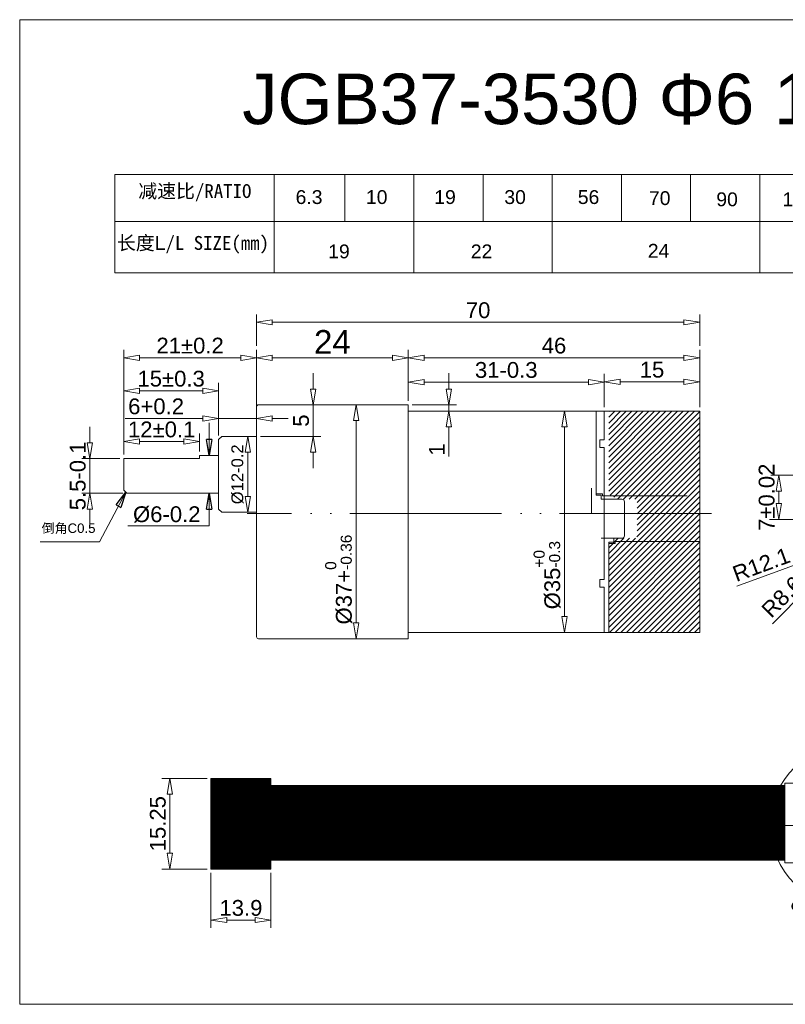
# Model space of a CAD drawing. Header units: millimetres. Extents: x 1871 to 2905, y 2083 to 2240.
# Tile 11 of 14: x 2670 to 2791, y 2084 to 2240. Entities that reach past the tile are written whole.
import ezdxf

# ---------------------------------------------------------------- set-up
doc = ezdxf.new("R2010")
doc.units = ezdxf.units.MM
doc.linetypes.add('ACAD_ISO04W100', pattern=[30, 24, -3, 0, -3])
doc.linetypes.add('ACAD_ISO05W100', pattern=[33, 24, -3, 0, -3, 0, -3])
doc.layers.add('0 @ 1', color=7, linetype='Continuous')
doc.layers.add('PDF13_粗实线层', color=7, linetype='Continuous')
doc.styles.get("Standard").update_dxf_attribs({"font": 'arial.ttf'})
doc.dimstyles.new('ISO-252公差', dxfattribs={"dimtxt": 2.5, "dimasz": 2.5, "dimexe": 1.25, "dimexo": 0.625, "dimtad": 1, "dimdsep": 46, "dimtxsty": 'Standard', "dimblk": 'CLOSEDBLANK', "dimcen": 2.5, "dimadec": 0, "dimazin": 0, "dimtol": 1, "dimtm": 0.2, "dimtfac": 1, "dimtmove": 0, "dimatfit": 3, "dimldrblk": 'CLOSEDBLANK', "dimfxl": 0, "dimlwd": 5, "dimlwe": 5, "dimarcsym": 0})
doc.dimstyles.new('副本 ISO-25', dxfattribs={"dimtxt": 2.5, "dimasz": 2.5, "dimexe": 1.25, "dimexo": 0.625, "dimtad": 1, "dimtxsty": 'Standard', "dimblk": 'CLOSEDBLANK', "dimcen": 2.5, "dimadec": 0, "dimazin": 0, "dimtfac": 1, "dimtmove": 0, "dimatfit": 3, "dimldrblk": 'CLOSEDBLANK', "dimfxl": 0, "dimlwd": 5, "dimlwe": 5, "dimarcsym": 0})
pattern_1 = [(315, (-1788584.359057, 629164.777865), (0.02245064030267, 0.02245064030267), [])]

# ---------------------------------------------------------------- blocks, each defined once
blk = doc.blocks.new('_ClosedBlank')
at = {"color": 0, "linetype": 'ByBlock', "lineweight": -2}
for p, q in [((-1, 0.167), (0, 0)), ((-1, 0.167), (-1, -0.167)), ((0, 0), (-1, -0.167))]:
    blk.add_line(p, q, dxfattribs=at)
blk = doc.blocks.new('*D203')
at = {"color": 0, "lineweight": 5, "transparency": 16777216}
for p, q in [((2716.81, 2181.34), (2716.81, 2183.84)), ((2708.79, 2178.84), (2718.06, 2178.84)), ((2716.81, 2178.84), (2716.81, 2173.84)), ((2708.49, 2173.84), (2718.06, 2173.84)), ((2716.81, 2171.34), (2716.81, 2168.84))]:
    blk.add_line(p, q, dxfattribs=at)
at = {"layer": 'Defpoints', "color": 0, "transparency": 16777216}
for p in [(2708.16, 2178.84), (2707.86, 2173.84), (2716.81, 2173.84)]:
    blk.add_point(p, dxfattribs=at)
at = {"color": 0, "lineweight": 5, "transparency": 16777216, "xscale": 2.5, "yscale": 2.5, "zscale": 2.5}
for p, rotation in [((2716.81, 2178.84), 270), ((2716.81, 2173.84), 90)]:
    blk.add_blockref('_ClosedBlank', p, dxfattribs=dict(at, rotation=rotation))
at = {"color": 0, "lineweight": 5, "transparency": 16777216, "insert": (2714.92, 2176.34), "char_height": 2.5, "width": 13.1416, "attachment_point": 5, "rotation": 90}
blk.add_mtext('5', dxfattribs=at)
blk = doc.blocks.new('*D204')
at = {"color": 0, "lineweight": 5, "transparency": 16777216}
for p, q in [((2707.86, 2179.17), (2707.86, 2187.53)), ((2731.86, 2179.47), (2731.86, 2187.53)), ((2710.36, 2186.28), (2729.36, 2186.28))]:
    blk.add_line(p, q, dxfattribs=at)
at = {"layer": 'Defpoints', "color": 0, "transparency": 16777216}
for p in [(2731.86, 2186.28), (2707.86, 2178.54), (2731.86, 2178.84)]:
    blk.add_point(p, dxfattribs=at)
at = {"color": 0, "lineweight": 5, "transparency": 16777216, "xscale": 2.5, "yscale": 2.5, "zscale": 2.5, "rotation": 180}
blk.add_blockref('_ClosedBlank', (2707.86, 2186.28), dxfattribs=at)
at = {"color": 0, "lineweight": 5, "transparency": 16777216, "xscale": 2.5, "yscale": 2.5, "zscale": 2.5}
blk.add_blockref('_ClosedBlank', (2731.86, 2186.28), dxfattribs=at)
at = {"color": 0, "lineweight": 5, "transparency": 16777216, "insert": (2719.86, 2188.79), "char_height": 2.5, "width": 15.2106, "attachment_point": 5}
blk.add_mtext('{\\H1.5x;24}', dxfattribs=at)
blk = doc.blocks.new('*D205')
at = {"color": 0, "lineweight": 5, "transparency": 16777216}
for p, q in [((2720.64, 2178.84), (2724.88, 2178.84)), ((2723.63, 2176.34), (2723.63, 2144.34)), ((2719.64, 2141.84), (2724.88, 2141.84))]:
    blk.add_line(p, q, dxfattribs=at)
at = {"layer": 'Defpoints', "color": 0, "transparency": 16777216}
for p in [(2720.01, 2178.84), (2719.01, 2141.84), (2723.63, 2141.84)]:
    blk.add_point(p, dxfattribs=at)
at = {"color": 0, "lineweight": 5, "transparency": 16777216, "xscale": 2.5, "yscale": 2.5, "zscale": 2.5}
for p, rotation in [((2723.63, 2178.84), 90), ((2723.63, 2141.84), 270)]:
    blk.add_blockref('_ClosedBlank', p, dxfattribs=dict(at, rotation=rotation))
at = {"color": 0, "lineweight": 5, "transparency": 16777216, "insert": (2720.87, 2151.19), "char_height": 2.5, "width": 29.934, "attachment_point": 5, "rotation": 90}
blk.add_mtext('%%C37+{\\H0.7x;\\S0^ -0.36;}', dxfattribs=at)
blk = doc.blocks.new('*D206')
at = {"color": 0, "lineweight": 5, "transparency": 16777216}
for p, q in [((2701.86, 2173.97), (2701.86, 2177.93)), ((2707.86, 2174.47), (2707.86, 2177.93)), ((2699.36, 2176.68), (2687.09, 2176.68)), ((2707.86, 2176.68), (2701.86, 2176.68)), ((2710.36, 2176.68), (2712.86, 2176.68))]:
    blk.add_line(p, q, dxfattribs=at)
at = {"layer": 'Defpoints', "color": 0, "transparency": 16777216}
for p in [(2701.86, 2176.68), (2701.86, 2173.34), (2707.86, 2173.84)]:
    blk.add_point(p, dxfattribs=at)
at = {"color": 0, "lineweight": 5, "transparency": 16777216, "xscale": 2.5, "yscale": 2.5, "zscale": 2.5}
blk.add_blockref('_ClosedBlank', (2701.86, 2176.68), dxfattribs=at)
at = {"color": 0, "lineweight": 5, "transparency": 16777216, "xscale": 2.5, "yscale": 2.5, "zscale": 2.5, "rotation": 180}
blk.add_blockref('_ClosedBlank', (2707.86, 2176.68), dxfattribs=at)
at = {"color": 0, "lineweight": 5, "transparency": 16777216, "insert": (2691.98, 2178.58), "char_height": 2.5, "width": 8.0369, "attachment_point": 5}
blk.add_mtext('6+0.2', dxfattribs=at)
blk = doc.blocks.new('*D207')
at = {"color": 0, "lineweight": 5, "transparency": 16777216}
for p, q in [((2705.74, 2173.84), (2707.74, 2173.84)), ((2706.49, 2171.34), (2706.49, 2164.34)), ((2705.74, 2161.84), (2707.74, 2161.84))]:
    blk.add_line(p, q, dxfattribs=at)
at = {"layer": 'Defpoints', "color": 0, "transparency": 16777216}
for p in [(2705.11, 2173.84), (2705.11, 2161.84), (2706.49, 2161.84)]:
    blk.add_point(p, dxfattribs=at)
at = {"color": 0, "lineweight": 5, "transparency": 16777216, "xscale": 2.5, "yscale": 2.5, "zscale": 2.5}
for p, rotation in [((2706.49, 2173.84), 90), ((2706.49, 2161.84), 270)]:
    blk.add_blockref('_ClosedBlank', p, dxfattribs=dict(at, rotation=rotation))
at = {"color": 0, "lineweight": 5, "transparency": 16777216, "insert": (2704.86, 2167.84), "char_height": 2.5, "width": 24.8149, "attachment_point": 5, "rotation": 90}
blk.add_mtext('{\\H0.75x;%%C12-0.2}', dxfattribs=at)
blk = doc.blocks.new('*D208')
at = {"color": 0, "lineweight": 5, "transparency": 16777216}
for p, q in [((2686.86, 2170.97), (2686.86, 2174.28)), ((2698.86, 2171.47), (2698.86, 2174.28)), ((2689.36, 2173.03), (2696.36, 2173.03))]:
    blk.add_line(p, q, dxfattribs=at)
at = {"layer": 'Defpoints', "color": 0, "transparency": 16777216}
for p in [(2698.86, 2173.03), (2686.86, 2170.34), (2698.86, 2170.84)]:
    blk.add_point(p, dxfattribs=at)
at = {"color": 0, "lineweight": 5, "transparency": 16777216, "xscale": 2.5, "yscale": 2.5, "zscale": 2.5, "rotation": 180}
blk.add_blockref('_ClosedBlank', (2686.86, 2173.03), dxfattribs=at)
at = {"color": 0, "lineweight": 5, "transparency": 16777216, "xscale": 2.5, "yscale": 2.5, "zscale": 2.5}
blk.add_blockref('_ClosedBlank', (2698.86, 2173.03), dxfattribs=at)
at = {"color": 0, "lineweight": 5, "transparency": 16777216, "insert": (2692.86, 2174.93), "char_height": 2.5, "width": 13.3767, "attachment_point": 5}
blk.add_mtext('12±0.1', dxfattribs=at)
blk = doc.blocks.new('*D209')
at = {"color": 0, "lineweight": 5, "transparency": 16777216}
for p, q in [((2681.5, 2172.84), (2681.5, 2175.34)), ((2686.24, 2170.34), (2680.25, 2170.34)), ((2681.5, 2170.34), (2681.5, 2164.84)), ((2686.74, 2164.84), (2680.25, 2164.84)), ((2681.5, 2162.34), (2681.5, 2159.84))]:
    blk.add_line(p, q, dxfattribs=at)
at = {"layer": 'Defpoints', "color": 0, "transparency": 16777216}
for p in [(2686.86, 2170.34), (2681.5, 2164.84), (2687.36, 2164.84)]:
    blk.add_point(p, dxfattribs=at)
at = {"color": 0, "lineweight": 5, "transparency": 16777216, "xscale": 2.5, "yscale": 2.5, "zscale": 2.5}
for p, rotation in [((2681.5, 2170.34), 270), ((2681.5, 2164.84), 90)]:
    blk.add_blockref('_ClosedBlank', p, dxfattribs=dict(at, rotation=rotation))
at = {"color": 0, "lineweight": 5, "transparency": 16777216, "insert": (2679.6, 2167.59), "char_height": 2.5, "attachment_point": 5, "rotation": 90}
blk.add_mtext('5.5-0.1', dxfattribs=at)
blk = doc.blocks.new('*D210')
at = {"color": 0, "lineweight": 5, "transparency": 16777216}
for p, q in [((2731.86, 2179.47), (2731.86, 2183.68)), ((2734.36, 2182.43), (2760.36, 2182.43)), ((2762.86, 2178.47), (2762.86, 2183.68))]:
    blk.add_line(p, q, dxfattribs=at)
at = {"layer": 'Defpoints', "color": 0, "transparency": 16777216}
for p in [(2762.86, 2182.43), (2731.86, 2178.84), (2762.86, 2177.84)]:
    blk.add_point(p, dxfattribs=at)
at = {"color": 0, "lineweight": 5, "transparency": 16777216, "xscale": 2.5, "yscale": 2.5, "zscale": 2.5, "rotation": 180}
blk.add_blockref('_ClosedBlank', (2731.86, 2182.43), dxfattribs=at)
at = {"color": 0, "lineweight": 5, "transparency": 16777216, "xscale": 2.5, "yscale": 2.5, "zscale": 2.5}
blk.add_blockref('_ClosedBlank', (2762.86, 2182.43), dxfattribs=at)
at = {"color": 0, "lineweight": 5, "transparency": 16777216, "insert": (2747.36, 2184.34), "char_height": 2.5, "width": 17.4901, "attachment_point": 5}
blk.add_mtext('31-0.3', dxfattribs=at)
blk = doc.blocks.new('*D211')
at = {"color": 0, "lineweight": 5, "transparency": 16777216}
for p, q in [((2757.97, 2177.84), (2755.33, 2177.84)), ((2756.58, 2175.34), (2756.58, 2145.34)), ((2757.97, 2142.84), (2755.33, 2142.84))]:
    blk.add_line(p, q, dxfattribs=at)
at = {"layer": 'Defpoints', "color": 0, "transparency": 16777216}
for p in [(2758.59, 2177.84), (2756.58, 2142.84), (2758.59, 2142.84)]:
    blk.add_point(p, dxfattribs=at)
at = {"color": 0, "lineweight": 5, "transparency": 16777216, "xscale": 2.5, "yscale": 2.5, "zscale": 2.5}
for p, rotation in [((2756.58, 2177.84), 90), ((2756.58, 2142.84), 270)]:
    blk.add_blockref('_ClosedBlank', p, dxfattribs=dict(at, rotation=rotation))
at = {"color": 0, "lineweight": 5, "transparency": 16777216, "insert": (2753.83, 2151.89), "char_height": 2.5, "width": 30.8238, "attachment_point": 5, "rotation": 90}
blk.add_mtext('%%C35{\\H0.7x;\\S+0^ -0.3;}', dxfattribs=at)
blk = doc.blocks.new('*D144')
at = {"color": 0, "lineweight": 5, "transparency": 16777216}
for p, q in [((2738.26, 2181.34), (2738.26, 2183.84)), ((2732.49, 2178.84), (2739.51, 2178.84)), ((2735.09, 2177.84), (2739.51, 2177.84)), ((2738.26, 2178.84), (2738.26, 2177.84)), ((2738.26, 2175.34), (2738.26, 2170.67))]:
    blk.add_line(p, q, dxfattribs=at)
at = {"layer": 'Defpoints', "color": 0, "transparency": 16777216}
for p in [(2731.86, 2178.84), (2734.47, 2177.84), (2738.26, 2177.84)]:
    blk.add_point(p, dxfattribs=at)
at = {"color": 0, "lineweight": 5, "transparency": 16777216, "xscale": 2.5, "yscale": 2.5, "zscale": 2.5}
for p, rotation in [((2738.26, 2178.84), 270), ((2738.26, 2177.84), 90)]:
    blk.add_blockref('_ClosedBlank', p, dxfattribs=dict(at, rotation=rotation))
at = {"color": 0, "lineweight": 5, "transparency": 16777216, "insert": (2736.38, 2171.76), "char_height": 2.5, "attachment_point": 5, "rotation": 90}
blk.add_mtext('1', dxfattribs=at)
blk = doc.blocks.new('*D212')
at = {"color": 0, "lineweight": 5, "transparency": 16777216}
for p, q in [((2762.86, 2178.47), (2762.86, 2183.73)), ((2765.36, 2182.48), (2775.46, 2182.48)), ((2777.96, 2178.47), (2777.96, 2183.73))]:
    blk.add_line(p, q, dxfattribs=at)
at = {"layer": 'Defpoints', "color": 0, "transparency": 16777216}
for p in [(2777.96, 2182.48), (2762.86, 2177.84), (2777.96, 2177.84)]:
    blk.add_point(p, dxfattribs=at)
at = {"color": 0, "lineweight": 5, "transparency": 16777216, "xscale": 2.5, "yscale": 2.5, "zscale": 2.5, "rotation": 180}
blk.add_blockref('_ClosedBlank', (2762.86, 2182.48), dxfattribs=at)
at = {"color": 0, "lineweight": 5, "transparency": 16777216, "xscale": 2.5, "yscale": 2.5, "zscale": 2.5}
blk.add_blockref('_ClosedBlank', (2777.96, 2182.48), dxfattribs=at)
at = {"color": 0, "lineweight": 15, "transparency": 16777216, "insert": (2770.41, 2184.38), "char_height": 2.5, "attachment_point": 5}
blk.add_mtext('15', dxfattribs=at)
blk = doc.blocks.new('*D145')
at = {"color": 0, "lineweight": 5, "transparency": 16777216}
for p, q in [((2731.86, 2179.47), (2731.86, 2187.53)), ((2777.96, 2178.47), (2777.96, 2187.53)), ((2734.36, 2186.28), (2775.46, 2186.28))]:
    blk.add_line(p, q, dxfattribs=at)
at = {"layer": 'Defpoints', "color": 0, "transparency": 16777216}
for p in [(2777.96, 2186.28), (2731.86, 2178.84), (2777.96, 2177.84)]:
    blk.add_point(p, dxfattribs=at)
at = {"color": 0, "lineweight": 5, "transparency": 16777216, "xscale": 2.5, "yscale": 2.5, "zscale": 2.5, "rotation": 180}
blk.add_blockref('_ClosedBlank', (2731.86, 2186.28), dxfattribs=at)
at = {"color": 0, "lineweight": 5, "transparency": 16777216, "xscale": 2.5, "yscale": 2.5, "zscale": 2.5}
blk.add_blockref('_ClosedBlank', (2777.96, 2186.28), dxfattribs=at)
at = {"color": 0, "lineweight": 15, "transparency": 16777216, "insert": (2754.91, 2188.19), "char_height": 2.5, "attachment_point": 5}
blk.add_mtext('46', dxfattribs=at)
blk = doc.blocks.new('*D146')
at = {"color": 0, "lineweight": 5, "transparency": 16777216}
for p, q in [((2686.86, 2174.9), (2686.86, 2182.31)), ((2689.36, 2181.06), (2699.36, 2181.06)), ((2701.86, 2174.9), (2701.86, 2182.31))]:
    blk.add_line(p, q, dxfattribs=at)
at = {"layer": 'Defpoints', "color": 0, "transparency": 16777216}
for p in [(2701.86, 2181.06), (2686.86, 2174.28), (2701.86, 2174.28)]:
    blk.add_point(p, dxfattribs=at)
at = {"color": 0, "lineweight": 5, "transparency": 16777216, "xscale": 2.5, "yscale": 2.5, "zscale": 2.5, "rotation": 180}
blk.add_blockref('_ClosedBlank', (2686.86, 2181.06), dxfattribs=at)
at = {"color": 0, "lineweight": 5, "transparency": 16777216, "xscale": 2.5, "yscale": 2.5, "zscale": 2.5}
blk.add_blockref('_ClosedBlank', (2701.86, 2181.06), dxfattribs=at)
at = {"color": 0, "lineweight": 15, "transparency": 16777216, "insert": (2694.36, 2182.96), "char_height": 2.5, "attachment_point": 5}
blk.add_mtext('15±0.3', dxfattribs=at)
blk = doc.blocks.new('*D213')
at = {"color": 0, "lineweight": 5, "transparency": 16777216}
for p, q in [((2686.86, 2170.97), (2686.86, 2187.53)), ((2707.86, 2170.97), (2707.86, 2187.53)), ((2689.36, 2186.28), (2705.36, 2186.28))]:
    blk.add_line(p, q, dxfattribs=at)
at = {"layer": 'Defpoints', "color": 0, "transparency": 16777216}
for p in [(2707.86, 2186.28), (2686.86, 2170.34), (2707.86, 2170.34)]:
    blk.add_point(p, dxfattribs=at)
at = {"color": 0, "lineweight": 5, "transparency": 16777216, "xscale": 2.5, "yscale": 2.5, "zscale": 2.5, "rotation": 180}
blk.add_blockref('_ClosedBlank', (2686.86, 2186.28), dxfattribs=at)
at = {"color": 0, "lineweight": 5, "transparency": 16777216, "xscale": 2.5, "yscale": 2.5, "zscale": 2.5}
blk.add_blockref('_ClosedBlank', (2707.86, 2186.28), dxfattribs=at)
at = {"color": 0, "lineweight": 15, "transparency": 16777216, "insert": (2697.36, 2188.19), "char_height": 2.5, "width": 5.6271, "attachment_point": 5}
blk.add_mtext('21±0.2', dxfattribs=at)
blk = doc.blocks.new('*D149')
at = {"color": 0, "lineweight": 5, "transparency": 16777216}
for p, q in [((2707.86, 2188.16), (2707.86, 2193.14)), ((2710.36, 2191.89), (2775.46, 2191.89)), ((2777.96, 2188.16), (2777.96, 2193.14))]:
    blk.add_line(p, q, dxfattribs=at)
at = {"layer": 'Defpoints', "color": 0, "transparency": 16777216}
for p in [(2777.96, 2191.89), (2707.86, 2187.53), (2777.96, 2187.53)]:
    blk.add_point(p, dxfattribs=at)
at = {"color": 0, "lineweight": 5, "transparency": 16777216, "xscale": 2.5, "yscale": 2.5, "zscale": 2.5, "rotation": 180}
blk.add_blockref('_ClosedBlank', (2707.86, 2191.89), dxfattribs=at)
at = {"color": 0, "lineweight": 5, "transparency": 16777216, "xscale": 2.5, "yscale": 2.5, "zscale": 2.5}
blk.add_blockref('_ClosedBlank', (2777.96, 2191.89), dxfattribs=at)
at = {"color": 0, "lineweight": 20, "transparency": 16777216, "insert": (2742.91, 2193.79), "char_height": 2.5, "attachment_point": 5}
blk.add_mtext('70', dxfattribs=at)
blk = doc.blocks.new('*D159')
at = {"color": 0, "lineweight": 5, "transparency": 16777216}
for p, q in [((2700.04, 2119.73), (2692.91, 2119.73)), ((2694.16, 2117.23), (2694.16, 2107.9)), ((2700.04, 2105.4), (2692.91, 2105.4))]:
    blk.add_line(p, q, dxfattribs=at)
at = {"layer": 'Defpoints', "color": 0, "transparency": 16777216}
for p in [(2700.66, 2119.73), (2694.16, 2105.4), (2700.66, 2105.4)]:
    blk.add_point(p, dxfattribs=at)
at = {"color": 0, "lineweight": 5, "transparency": 16777216, "xscale": 2.5, "yscale": 2.5, "zscale": 2.5}
for p, rotation in [((2694.16, 2119.73), 90), ((2694.16, 2105.4), 270)]:
    blk.add_blockref('_ClosedBlank', p, dxfattribs=dict(at, rotation=rotation))
at = {"color": 0, "lineweight": 15, "transparency": 16777216, "insert": (2692.26, 2112.57), "char_height": 2.5, "attachment_point": 5, "rotation": 90}
blk.add_mtext('15.25', dxfattribs=at)
blk = doc.blocks.new('*D160')
at = {"color": 0, "lineweight": 5, "transparency": 16777216}
for p, q in [((2700.66, 2104.77), (2700.66, 2096.08)), ((2710.15, 2104.77), (2710.15, 2096.08)), ((2707.65, 2097.33), (2703.16, 2097.33))]:
    blk.add_line(p, q, dxfattribs=at)
at = {"layer": 'Defpoints', "color": 0, "transparency": 16777216}
for p in [(2700.66, 2105.4), (2710.15, 2105.4), (2700.66, 2097.33)]:
    blk.add_point(p, dxfattribs=at)
at = {"color": 0, "lineweight": 5, "transparency": 16777216, "xscale": 2.5, "yscale": 2.5, "zscale": 2.5, "rotation": 180}
blk.add_blockref('_ClosedBlank', (2700.66, 2097.33), dxfattribs=at)
at = {"color": 0, "lineweight": 5, "transparency": 16777216, "xscale": 2.5, "yscale": 2.5, "zscale": 2.5}
blk.add_blockref('_ClosedBlank', (2710.15, 2097.33), dxfattribs=at)
at = {"color": 0, "lineweight": 15, "transparency": 16777216, "insert": (2705.4, 2099.23), "char_height": 2.5, "attachment_point": 5}
blk.add_mtext('13.9', dxfattribs=at)
blk = doc.blocks.new('*D169')
at = {"color": 0, "lineweight": 5, "transparency": 16777216}
for p, q in [((2802.98, 2116.29), (2803.51, 2118.74)), ((2802.46, 2113.85), (2801.78, 2110.72)), ((2796.99, 2088.56), (2801.25, 2108.28))]:
    blk.add_line(p, q, dxfattribs=at)
at = {"layer": 'Defpoints', "color": 0, "transparency": 16777216}
for p in [(2802.46, 2113.85), (2801.78, 2110.72)]:
    blk.add_point(p, dxfattribs=at)
at = {"color": 0, "lineweight": 5, "transparency": 16777216, "xscale": 2.5, "yscale": 2.5, "zscale": 2.5}
for p, rotation in [((2802.46, 2113.85), 257.801966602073), ((2801.78, 2110.72), 77.80196660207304)]:
    blk.add_blockref('_ClosedBlank', p, dxfattribs=dict(at, rotation=rotation))
at = {"color": 0, "lineweight": 20, "transparency": 16777216, "insert": (2794.95, 2096.37), "char_height": 2.5, "attachment_point": 5, "rotation": 77.802}
blk.add_mtext('∅3.2\\S 0^ -0.2;', dxfattribs=at)
blk = doc.blocks.new('*D166')
at = {"color": 0, "lineweight": 5, "transparency": 16777216}
for p, q in [((2812.62, 2160.73), (2801.26, 2156.56)), ((2783.81, 2150.14), (2798.92, 2155.7))]:
    blk.add_line(p, q, dxfattribs=at)
at = {"layer": 'Defpoints', "color": 0, "transparency": 16777216}
for p in [(2812.62, 2160.73), (2801.26, 2156.56)]:
    blk.add_point(p, dxfattribs=at)
at = {"color": 0, "lineweight": 5, "transparency": 16777216, "xscale": 2.5, "yscale": 2.5, "zscale": 2.5, "rotation": 20.18599027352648}
blk.add_blockref('_ClosedBlank', (2801.26, 2156.56), dxfattribs=at)
at = {"color": 0, "lineweight": 20, "transparency": 16777216, "insert": (2787.69, 2153.57), "char_height": 2.5, "attachment_point": 5, "rotation": 20.186}
blk.add_mtext('R12.1', dxfattribs=at)
blk = doc.blocks.new('*D135')
at = {"color": 0, "lineweight": 5, "transparency": 16777216}
for p, q in [((2812.6, 2167.7), (2806.56, 2161.57)), ((2789.46, 2144.19), (2804.81, 2159.79))]:
    blk.add_line(p, q, dxfattribs=at)
at = {"layer": 'Defpoints', "color": 0, "transparency": 16777216}
for p in [(2812.6, 2167.7), (2806.56, 2161.57)]:
    blk.add_point(p, dxfattribs=at)
at = {"color": 0, "lineweight": 5, "transparency": 16777216, "xscale": 2.5, "yscale": 2.5, "zscale": 2.5, "rotation": 45.45437397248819}
blk.add_blockref('_ClosedBlank', (2806.56, 2161.57), dxfattribs=at)
at = {"color": 0, "lineweight": 20, "transparency": 16777216, "insert": (2790.98, 2148.45), "char_height": 2.5, "attachment_point": 5, "rotation": 45.4544}
blk.add_mtext('R8.6', dxfattribs=at)
blk = doc.blocks.new('*D136')
at = {"color": 0, "lineweight": 5, "transparency": 16777216}
for p, q in [((2811.99, 2167.7), (2789.2, 2167.7)), ((2790.45, 2165.2), (2790.45, 2163.22)), ((2811.97, 2160.72), (2789.2, 2160.72))]:
    blk.add_line(p, q, dxfattribs=at)
at = {"layer": 'Defpoints', "color": 0, "transparency": 16777216}
for p in [(2812.62, 2167.7), (2790.45, 2160.72), (2812.6, 2160.72)]:
    blk.add_point(p, dxfattribs=at)
at = {"color": 0, "lineweight": 5, "transparency": 16777216, "xscale": 2.5, "yscale": 2.5, "zscale": 2.5}
for p, rotation in [((2790.45, 2167.7), 90), ((2790.45, 2160.72), 270)]:
    blk.add_blockref('_ClosedBlank', p, dxfattribs=dict(at, rotation=rotation))
at = {"color": 0, "lineweight": 20, "transparency": 16777216, "insert": (2788.55, 2164.21), "char_height": 2.5, "attachment_point": 5, "rotation": 90}
blk.add_mtext('7±0.02', dxfattribs=at)

msp = doc.modelspace()

# ---------------------------------------------------------------- hatches: boundary and pattern name
at = {"lineweight": 15}
h = msp.add_hatch(dxfattribs=at)
h.set_pattern_fill('ANSI31', color=253, scale=0.2)
h.set_pattern_definition([(45, (-615760.65623, -1788620.1101), (-0.44901280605, 0.44901280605), [])])
h.paths.add_polyline_path([(2777.964, 2177.841), (2763.557, 2177.841), (2763.557, 2164.742), (2764.585, 2164.742), (2764.585, 2164.428), (2777.964, 2164.428)])
h.paths.add_polyline_path([(2777.964, 2161.647), (2768.05, 2161.647), (2768.05, 2158.12, -0.4142136), (2767.65, 2157.72), (2764.386, 2157.72), (2764.386, 2157.09), (2763.557, 2157.09), (2763.557, 2156.906), (2764.6, 2156.906), (2764.6, 2157.216), (2777.964, 2157.216)])
h.paths.add_polyline_path([(2777.964, 2157.216), (2764.6, 2157.216), (2764.6, 2156.906), (2763.557, 2156.906), (2763.557, 2142.841), (2777.964, 2142.841)])
h.paths.add_polyline_path([(2777.964, 2164.428), (2764.585, 2164.428), (2764.585, 2164.742), (2763.557, 2164.742), (2763.557, 2164.521), (2764.386, 2164.521), (2764.386, 2163.911), (2767.65, 2163.911, -0.4142136), (2768.05, 2163.511), (2768.05, 2161.647), (2777.964, 2161.647)])
h = msp.add_hatch(dxfattribs=at)
h.set_pattern_fill('ANSI31', color=254, scale=0.05, angle=-90)
h.set_pattern_definition([(315, (-1788558.54853, 629305.94852), (0.112253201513, 0.112253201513), [])])
h.paths.add_polyline_path([(2710.145, 2119.731), (2700.662, 2119.731), (2700.662, 2105.399), (2710.145, 2105.399)])
h = msp.add_hatch(dxfattribs=at)
h.set_pattern_fill('ANSI31', color=1, scale=0.01, angle=-90)
h.set_pattern_definition(pattern_1)
h.paths.add_polyline_path([(2791.425, 2116.495), (2791.425, 2118.63), (2710.136, 2118.63), (2710.136, 2116.495)])
h = msp.add_hatch(dxfattribs=at)
h.set_pattern_fill('ANSI31', color=250, scale=0.01, angle=-90)
h.set_pattern_definition(pattern_1)
h.paths.add_polyline_path([(2791.425, 2114.518), (2791.425, 2116.495), (2710.136, 2116.495), (2710.136, 2114.518)])
h = msp.add_hatch(dxfattribs=at)
h.set_pattern_fill('ANSI31', color=3, scale=0.01, angle=-90)
h.set_pattern_definition(pattern_1)
h.paths.add_polyline_path([(2710.136, 2114.518), (2710.136, 2112.658), (2791.425, 2112.658), (2791.425, 2114.518)])
h = msp.add_hatch(dxfattribs=at)
h.set_pattern_fill('ANSI31', color=5, scale=0.01, angle=-90)
h.set_pattern_definition(pattern_1)
h.paths.add_polyline_path([(2791.425, 2110.858), (2791.425, 2112.628), (2787.512, 2112.628), (2710.136, 2112.658), (2710.136, 2110.858)])
h = msp.add_hatch(dxfattribs=at)
h.set_pattern_fill('ANSI31', color=2, scale=0.01, angle=-90)
h.set_pattern_definition(pattern_1)
h.paths.add_polyline_path([(2791.425, 2108.951), (2791.425, 2110.858), (2710.136, 2110.858), (2710.136, 2108.951)])
h = msp.add_hatch(dxfattribs=at)
h.set_pattern_fill('ANSI31', scale=0.01, angle=-90)
h.set_pattern_definition([(315, (-1787403.315393, 623608.360192), (0.02245064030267, 0.02245064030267), [])])
h.paths.add_polyline_path([(2710.136, 2108.951), (2710.136, 2106.812), (2791.425, 2106.812), (2791.425, 2108.951)])

# ---------------------------------------------------------------- linework, layer by layer
for p, q in [((2685.473, 2215.272), (2685.473, 2199.696)), ((2685.473, 2215.272), (2875.028, 2215.272)), ((2710.663, 2215.272), (2710.663, 2199.696)), ((2721.805, 2215.272), (2721.805, 2207.838)), ((2732.75, 2215.272), (2732.75, 2199.696)), ((2743.694, 2215.272), (2743.694, 2207.838)), ((2743.694, 2215.272), (2743.694, 2207.838)), ((2754.639, 2215.272), (2754.639, 2199.696)), ((2765.583, 2215.272), (2765.583, 2207.838)), ((2776.499, 2215.272), (2776.499, 2207.838)), ((2787.472, 2215.272), (2787.472, 2199.696)), ((2685.473, 2207.838), (2875.028, 2207.838)), ((2685.473, 2199.696), (2875.028, 2199.696)), ((2707.864, 2142.141), (2707.864, 2178.541)), ((2708.164, 2178.841), (2731.864, 2178.841)), ((2731.864, 2178.841), (2731.864, 2141.841)), ((2731.864, 2177.841), (2762.864, 2177.841)), ((2761.557, 2177.841), (2761.557, 2164.521)), ((2762.864, 2177.841), (2762.864, 2173.289)), ((2762.864, 2177.841), (2777.964, 2177.841)), ((2777.964, 2177.841), (2777.964, 2142.841)), ((2702.364, 2173.841), (2701.864, 2173.341)), ((2701.864, 2173.341), (2701.864, 2162.341)), ((2707.864, 2173.841), (2702.364, 2173.841)), ((2762.864, 2173.289), (2762.154, 2173.289)), ((2762.154, 2173.289), (2762.154, 2172.078)), ((2762.154, 2172.078), (2762.864, 2172.078)), ((2762.864, 2172.078), (2762.864, 2151.215)), ((2686.864, 2170.341), (2686.864, 2165.341)), ((2686.864, 2170.341), (2698.864, 2170.341)), ((2701.864, 2170.841), (2698.864, 2170.841)), ((2698.864, 2170.341), (2698.864, 2170.841)), ((2686.864, 2165.341), (2687.364, 2164.841)), ((2760.864, 2161.647), (2760.864, 2165.647)), ((2687.364, 2164.841), (2701.864, 2164.841)), ((2761.557, 2164.742), (2762.585, 2164.742)), ((2761.557, 2164.521), (2762.386, 2164.521)), ((2762.386, 2164.521), (2762.386, 2163.911)), ((2762.386, 2163.911), (2765.65, 2163.911)), ((2762.585, 2164.742), (2762.585, 2164.428)), ((2762.585, 2164.428), (2775.964, 2164.428)), ((2701.864, 2162.341), (2702.364, 2161.841)), ((2766.05, 2163.511), (2766.05, 2158.12)), ((2702.364, 2161.841), (2707.864, 2161.841)), ((2765.65, 2157.72), (2762.386, 2157.72)), ((2764.386, 2157.72), (2764.386, 2157.09)), ((2764.386, 2157.09), (2763.557, 2157.09)), ((2763.557, 2157.09), (2763.557, 2142.841)), ((2763.557, 2156.906), (2764.6, 2156.906)), ((2764.6, 2156.906), (2764.6, 2157.216)), ((2764.6, 2157.216), (2777.964, 2157.216)), ((2762.157, 2150.004), (2762.157, 2151.215)), ((2762.157, 2151.215), (2762.864, 2151.215)), ((2762.864, 2150.004), (2762.157, 2150.004)), ((2762.864, 2150.004), (2762.864, 2142.841)), ((2762.864, 2142.841), (2731.864, 2142.841)), ((2777.964, 2142.841), (2762.864, 2142.841)), ((2731.864, 2141.841), (2708.164, 2141.841)), ((2700.662, 2119.731), (2700.662, 2105.399)), ((2710.145, 2119.731), (2700.662, 2119.731)), ((2791.425, 2118.63), (2710.136, 2118.63)), ((2710.145, 2119.731), (2710.145, 2105.399)), ((2787.451, 2117.432), (2787.451, 2112.783)), ((2791.425, 2116.495), (2710.136, 2116.495)), ((2791.425, 2114.518), (2710.136, 2114.518)), ((2791.425, 2112.658), (2710.136, 2112.658)), ((2787.451, 2108.134), (2787.451, 2112.783)), ((2791.425, 2110.858), (2710.136, 2110.858)), ((2791.425, 2108.951), (2710.136, 2108.951)), ((2791.425, 2106.812), (2710.136, 2106.812)), ((2710.145, 2105.399), (2700.662, 2105.399))]:
    msp.add_line(p, q, dxfattribs=at)
at = {"color": 1, "linetype": 'ACAD_ISO05W100', "lineweight": 5}
msp.add_line((2779.801, 2161.647), (2706.377, 2161.647), dxfattribs=at)
at = {"lineweight": 5}
msp.add_line((2700.364, 2159.705), (2687.503, 2159.705), dxfattribs=at)
at = {"color": 1, "linetype": 'ACAD_ISO04W100', "lineweight": 15}
msp.add_line((2782.319, 2112.287), (2823.216, 2112.287), dxfattribs=at)
at = {"lineweight": 20}
msp.add_lwpolyline([(2670.41, 2239.768), (2904.606, 2239.768), (2904.606, 2083.995), (2670.41, 2083.995)], close=True, dxfattribs=at)
at = {"lineweight": 15}
msp.add_lwpolyline([(2796.72, 2118.962), (2796.72, 2106.353), (2791.425, 2106.353), (2791.425, 2118.962)], close=True, dxfattribs=at)
msp.add_circle((2802.118, 2112.287), 13, dxfattribs=at)
for centre, radius, start, end in [((2708.164, 2178.541), 0.3, 90, 180), ((2765.65, 2163.511), 0.4, 0, 90), ((2765.65, 2158.12), 0.4, 270, 0), ((2708.164, 2142.141), 0.3, 180, 270)]:
    msp.add_arc(centre, radius, start, end, dxfattribs=at)
at = {"layer": 'PDF13_粗实线层', "lineweight": 18}
msp.add_lwpolyline([(2812.569, 2160.716), (2789.003, 2160.716)], dxfattribs=at)

# ---------------------------------------------------------------- texts
at = {"linetype": 'ByBlock', "lineweight": 15, "insert": (2705.602, 2231.239), "char_height": 8, "attachment_point": 1}
msp.add_mtext_dynamic_manual_height_columns('JGB37-3530 Φ6 15MM {\\fSimSun|b0|i0|c134|p2;HALL}', width=199.96295, gutter_width=12.5, heights=[0], dxfattribs=at)
at = {"lineweight": 15, "char_height": 2.1889, "attachment_point": 1}
for s, width, insert in [('{\\fSimSun|b0|i0|c134|p2;减速比/RATIO}', 24.93203, (2689.167, 2213.749)), ('{\\fSimSun|b0|i0|c134|p2;长度}L{\\fSimSun|b0|i0|c134|p2;/L SIZE(mm)}', 34.34559, (2685.793, 2205.543))]:
    msp.add_mtext_dynamic_manual_height_columns(s, width=width, gutter_width=27.361, heights=[0], dxfattribs=dict(at, insert=insert))
at = {"lineweight": 5, "attachment_point": 1}
for s, width, insert, char_height in [('%%C6-0.2', 7.71457, (2688.333, 2162.781), 2.5), ('{\\fSimSun|b0|i0|c134|p2;倒角}C0.5', 14.24921, (2673.885, 2160.068), 1.5)]:
    msp.add_mtext_dynamic_manual_height_columns(s, width=width, gutter_width=12.5, heights=[0], dxfattribs=dict(at, insert=insert, char_height=char_height))
at = {"layer": '0 @ 1', "lineweight": 15, "char_height": 2.1889, "attachment_point": 1}
for s, width, insert in [('6.3', 5.53605, (2714.046, 2212.798)), ('10', 8.27532, (2725.172, 2212.798)), ('19', 8.27532, (2735.98, 2212.798)), ('30', 8.27532, (2747.058, 2212.798)), ('56', 8.27532, (2758.677, 2212.798)), ('70', 8.27532, (2769.929, 2212.632)), ('90', 8.27532, (2780.58, 2212.444)), ('131', 8.27532, (2791.042, 2212.444)), ('19', 8.27532, (2719.207, 2204.203)), ('22', 8.27532, (2741.75, 2204.203)), ('24', 8.27532, (2769.747, 2204.3))]:
    msp.add_mtext_dynamic_manual_height_columns(s, width=width, gutter_width=27.361, heights=[0], dxfattribs=dict(at, insert=insert))

# ---------------------------------------------------------------- dimensions: what is measured, and where the dimension line sits
at = {"lineweight": 20}
dim = msp.add_linear_dim(base=(2777.964, 2191.89), p1=(2707.864, 2187.535), p2=(2777.964, 2187.535), text='70', dimstyle='副本 ISO-25', dxfattribs=at)
dim.commit()
dim.dimension.update_dxf_attribs({"geometry": '*D149', "text_midpoint": (2742.914, 2193.792)})
at = {"lineweight": 5}
dim = msp.add_linear_dim(base=(2731.864, 2186.285), p1=(2707.864, 2178.541), p2=(2731.864, 2178.841), text='{\\H1.5x;24}', dimstyle='副本 ISO-25', dxfattribs=at)
dim.commit()
dim.dimension.update_dxf_attribs({"geometry": '*D204', "text_midpoint": (2719.864, 2186.285), "dimtype": 160})
at = {"lineweight": 15}
for base, p1, p2, text, picture, middle in [((2707.864, 2186.285), (2686.864, 2170.341), (2707.864, 2170.341), '<>±0.2', '*D213', (2697.364, 2188.186)), ((2777.964, 2186.285), (2731.864, 2178.841), (2777.964, 2177.841), '46', '*D145', (2754.914, 2188.186)), ((2777.964, 2182.479), (2762.864, 2177.841), (2777.964, 2177.841), '15', '*D212', (2770.414, 2184.381)), ((2701.864, 2181.06), (2686.864, 2174.275), (2701.864, 2174.275), '<>±0.3', '*D146', (2694.364, 2182.962)), ((2700.662, 2097.327), (2710.145, 2105.399), (2700.662, 2105.399), '13.9', '*D160', (2705.404, 2099.229))]:
    dim = msp.add_linear_dim(base=base, p1=p1, p2=p2, text=text, dimstyle='副本 ISO-25', dxfattribs=at)
    dim.commit()
    dim.dimension.update_dxf_attribs({"geometry": picture, "text_midpoint": middle})
at = {"lineweight": 5}
for base, p1, p2, text, picture, middle in [((2762.864, 2182.434), (2731.864, 2178.841), (2762.864, 2177.841), '<>-0.3', '*D210', (2747.364, 2184.336)), ((2701.864, 2176.677), (2707.864, 2173.841), (2701.864, 2173.341), '<>+0.2', '*D206', (2691.978, 2178.578)), ((2698.864, 2173.025), (2686.864, 2170.341), (2698.864, 2170.841), '<>±0.1', '*D208', (2692.864, 2174.927))]:
    dim = msp.add_linear_dim(base=base, p1=p1, p2=p2, text=text, dimstyle='副本 ISO-25', dxfattribs=at)
    dim.commit()
    dim.dimension.update_dxf_attribs({"geometry": picture, "text_midpoint": middle})
for base, p1, p2, picture, middle in [((2716.815, 2173.841), (2708.164, 2178.841), (2707.864, 2173.841), '*D203', (2714.919, 2176.341)), ((2738.264, 2177.841), (2731.864, 2178.841), (2734.467, 2177.841), '*D144', (2736.384, 2171.756))]:
    dim = msp.add_linear_dim(base=base, p1=p1, p2=p2, angle=90, dimstyle='副本 ISO-25', dxfattribs=at)
    dim.commit()
    dim.dimension.update_dxf_attribs({"geometry": picture, "text_midpoint": middle})
dim = msp.add_linear_dim(base=(2706.493, 2161.841), p1=(2705.114, 2173.841), p2=(2705.114, 2161.841), angle=90, text='{\\H0.75x;%%C<>-0.2}', dimstyle='副本 ISO-25', dxfattribs=at)
dim.commit()
dim.dimension.update_dxf_attribs({"geometry": '*D207', "text_midpoint": (2704.858, 2167.841)})
for base, p1, p2, text, picture, middle in [((2723.628, 2141.841), (2720.014, 2178.841), (2719.014, 2141.841), '%%C<>+{\\H0.7x;\\S0^ -0.36;}', '*D205', (2723.628, 2151.185)), ((2756.582, 2142.841), (2758.59, 2177.841), (2758.59, 2142.841), '%%C<>{\\H0.7x;\\S+0^ -0.3;}', '*D211', (2756.582, 2151.888)), ((2681.504, 2164.841), (2686.864, 2170.341), (2687.364, 2164.841), '5.5-0.1', '*D209', (2681.504, 2167.591))]:
    dim = msp.add_linear_dim(base=base, p1=p1, p2=p2, angle=90, text=text, dimstyle='副本 ISO-25', dxfattribs=at)
    dim.commit()
    dim.dimension.update_dxf_attribs({"geometry": picture, "text_midpoint": middle, "dimtype": 160})
at = {"lineweight": 20}
dim = msp.add_linear_dim(base=(2790.453, 2160.716), p1=(2812.615, 2167.704), p2=(2812.6, 2160.716), angle=90, text='7±0.02', dimstyle='副本 ISO-25', dxfattribs=at)
dim.commit()
dim.dimension.update_dxf_attribs({"geometry": '*D136', "text_midpoint": (2790.453, 2164.21), "dimtype": 160})
for center, mpoint, text, picture, middle in [((2812.6, 2167.704), (2806.562, 2161.57), 'R8.6', '*D135', (2792.331, 2147.112)), ((2812.615, 2160.731), (2801.264, 2156.558), 'R12.1', '*D166', (2788.34, 2151.807))]:
    dim = msp.add_radius_dim(center=center, mpoint=mpoint, text=text, dimstyle='副本 ISO-25', dxfattribs=at)
    dim.commit()
    dim.dimension.update_dxf_attribs({"geometry": picture, "text_midpoint": middle, "dimtype": 164})
at = {"lineweight": 15}
dim = msp.add_linear_dim(base=(2694.163, 2105.399), p1=(2700.662, 2119.731), p2=(2700.662, 2105.399), angle=270, text='15.25', dimstyle='副本 ISO-25', dxfattribs=at)
dim.commit()
dim.dimension.update_dxf_attribs({"geometry": '*D159', "text_midpoint": (2692.262, 2112.565)})
at = {"lineweight": 20}
dim = msp.add_diameter_dim_2p(p1=(2802.456, 2113.851), p2=(2801.78, 2110.723), dimstyle='ISO-252公差', dxfattribs=at)
dim.commit()
dim.dimension.update_dxf_attribs({"geometry": '*D169', "text_midpoint": (2798.51, 2095.595), "dimtype": 163})

# ---------------------------------------------------------------- leaders
at = {"lineweight": 5}
for points in [[(2700.364, 2170.841), (2700.364, 2175.977)], [(2687.19, 2165.015), (2683.056, 2157.146), (2673.662, 2157.146)], [(2700.364, 2164.841), (2700.364, 2159.705)]]:
    msp.add_leader(points, dimstyle='副本 ISO-25', override={"dimgap": 0.625, "dimtad": 0}, dxfattribs=at)

doc.saveas('drawing.dxf')
